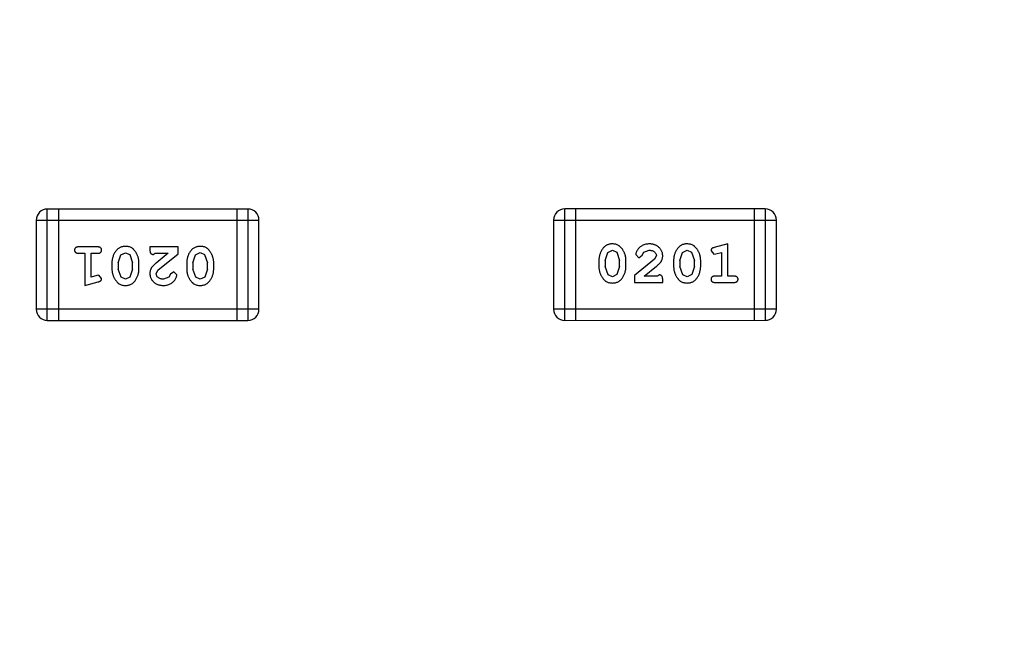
# Model space of a CAD drawing. Header units: millimetres. Extents: x -49 to 165, y -182 to -55.
# Tile 46 of 93: x 126.95 to 129.64, y -141.08 to -139.35. Entities that reach past the tile are written whole.
import ezdxf

# ---------------------------------------------------------------- set-up
doc = ezdxf.new("R2010")
doc.units = ezdxf.units.MM
doc.header["$LTSCALE"] = 1.21
doc.header["$MEASUREMENT"] = 0
doc.header["$PDMODE"] = 3
doc.header["$PDSIZE"] = 0.3125
doc.layers.get('0').update_dxf_attribs({"linetype": 'CONTINUOUS'})
doc.layers.get('DEFPOINTS').update_dxf_attribs({"linetype": 'CONTINUOUS'})
doc.layers.add('Dim', color=3, linetype='CONTINUOUS', lineweight=25)
doc.styles.get("Standard").update_dxf_attribs({"font": 'txt', "width": 0.8})
doc.dimstyles.get("Standard").update_dxf_attribs({"dimtxt": 0.15625, "dimasz": 0.1875, "dimexe": 0.125, "dimexo": 0.0625, "dimgap": 0.09, "dimtad": 0, "dimtih": 1, "dimtoh": 1, "dimzin": 4, "dimdsep": 46, "dimtxsty": 'Standard', "dimblk": '_FILLED', "dimblk1": '_FILLED', "dimblk2": '_FILLED', "dimcen": 0.09, "dimazin": 1, "dimtp": 0.01, "dimtm": 0.01, "dimtfac": 1, "dimtofl": 0, "dimtmove": 0, "dimatfit": 3, "dimldrblk": '_FILLED', "dimfxl": 1, "dimtolj": 1, "dimtzin": 4, "dimarcsym": 0})

# ---------------------------------------------------------------- blocks, each defined once
blk = doc.blocks.new('_FILLED')
at = {"color": 0, "linetype": 'ByBlock'}
blk.add_solid([(0, 0), (-1, 0.1667), (-1, -0.1667)], dxfattribs=at)
blk = doc.blocks.new('*D78')
at = {"layer": 'DEFPOINTS', "color": 0}
for p in [(146.8002, -131.0672), (123.0081, -153.3778), (123.0081, -165.0068)]:
    blk.add_point(p, dxfattribs=at)
at = {"layer": 'Dim', "color": 0, "lineweight": -2}
for p, q in [((146.8002, -131.1297), (146.8002, -165.1318)), ((123.0081, -153.4403), (123.0081, -165.1318)), ((124.5081, -165.0068), (133.0142, -165.0068)), ((145.3002, -165.0068), (136.7942, -165.0068))]:
    blk.add_line(p, q, dxfattribs=at)
at = {"layer": 'Dim', "color": 0, "lineweight": -2, "xscale": 1.5, "yscale": 1.5, "zscale": 1.5, "rotation": 180}
blk.add_blockref('_FILLED', (123.0081, -165.0068), dxfattribs=at)
at = {"layer": 'Dim', "color": 0, "lineweight": -2, "xscale": 1.5, "yscale": 1.5, "zscale": 1.5}
blk.add_blockref('_FILLED', (146.8002, -165.0068), dxfattribs=at)
at = {"layer": 'Dim', "color": 0, "insert": (134.9042, -165.0068), "char_height": 1.5, "attachment_point": 5, "line_spacing_factor": 1.5}
blk.add_mtext('\\A1;23.8', dxfattribs=at)
blk = doc.blocks.new('*D80')
at = {"layer": 'DEFPOINTS', "color": 0}
for p in [(95.7094, -126.5744), (123.0081, -126.5744), (150.6978, -126.5744), (95.977, -134.8087), (104.0987, -139.2733)]:
    blk.add_point(p, dxfattribs=at)
at = {"layer": 'Dim', "color": 0, "lineweight": -2}
for p, q in [((95.6469, -126.5744), (94.6256, -126.5744)), ((104.0468, -139.3081), (99.4459, -142.398))]:
    blk.add_line(p, q, dxfattribs=at)
for start, end in [(183.04181, 193.91939), (199.96454, 210.84213)]:
    blk.add_arc((123.0081, -126.5744), 28.2575, start, end, dxfattribs=at)
at = {"layer": 'Dim', "color": 0, "lineweight": -2, "xscale": 1.5, "yscale": 1.5, "zscale": 1.5}
for p, rotation in [((94.7506, -126.5744), 91.52090279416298), ((99.5496, -142.3283), 302.3630280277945)]:
    blk.add_blockref('_FILLED', p, dxfattribs=dict(at, rotation=rotation))
at = {"layer": 'Dim', "color": 0, "insert": (95.977, -134.8087), "char_height": 1.5, "attachment_point": 5, "rotation": 286.942}
blk.add_mtext('\\A1;34%%d', dxfattribs=at)

msp = doc.modelspace()

# ---------------------------------------------------------------- linework, layer by layer
at = {"color": 6, "linetype": 'Continuous'}
for p, q in [((127.5694, -139.8682), (127.0207, -139.8682)), ((127.0207, -140.173), (127.0207, -139.8682)), ((127.0512, -139.8682), (127.0512, -140.173)), ((127.5389, -139.8682), (127.5389, -140.173)), ((127.5694, -139.8682), (127.5694, -140.173)), ((128.9851, -139.8678), (128.4365, -139.8679)), ((128.4365, -140.1727), (128.4365, -139.8679)), ((128.467, -140.1727), (128.467, -139.8679)), ((128.9547, -139.8678), (128.9547, -140.1726)), ((128.9851, -139.8678), (128.9852, -140.1726)), ((126.9902, -139.8987), (127.5998, -139.8986)), ((126.9902, -139.8987), (126.9903, -140.1425)), ((127.5999, -140.1425), (127.5998, -139.8986)), ((128.406, -139.8983), (129.0156, -139.8983)), ((128.406, -139.8983), (128.406, -140.1422)), ((129.0156, -140.1421), (129.0156, -139.8983)), ((127.1582, -139.9718), (127.1063, -139.9718)), ((127.3784, -139.9718), (127.3013, -139.9718)), ((127.3013, -139.9718), (127.3013, -139.9797)), ((127.3784, -139.9907), (127.3784, -139.9718)), ((128.5545, -139.9867), (128.5668, -139.9809)), ((128.5668, -139.9809), (128.579, -139.9862)), ((128.6529, -139.9863), (128.6677, -139.9809)), ((128.759, -139.9867), (128.7713, -139.9809)), ((128.7713, -139.9809), (128.7835, -139.9862)), ((128.8367, -139.9826), (128.8446, -139.9919)), ((128.8823, -139.9636), (128.8457, -139.9735)), ((128.8823, -140.0517), (128.8823, -139.9636)), ((127.1063, -139.9891), (127.1236, -139.9891)), ((127.1236, -139.9891), (127.1236, -140.0772)), ((127.1409, -139.9891), (127.1582, -139.9891)), ((127.1409, -140.0541), (127.1409, -139.9891)), ((127.2148, -140.0151), (127.2221, -139.9934)), ((127.2221, -139.9934), (127.2344, -139.9876)), ((127.2344, -139.9876), (127.2465, -139.9928)), ((127.2465, -139.9928), (127.2542, -140.0151)), ((127.31, -139.9923), (127.3155, -139.9891)), ((127.3155, -139.9891), (127.3517, -139.9891)), ((127.3517, -139.9891), (127.3181, -140.0162)), ((127.3234, -140.0357), (127.3784, -139.9907)), ((127.4193, -140.0151), (127.4266, -139.9933)), ((127.4266, -139.9933), (127.4389, -139.9875)), ((127.4389, -139.9875), (127.451, -139.9928)), ((127.451, -139.9928), (127.4587, -140.0151)), ((128.5299, -140.0082), (128.5299, -140.026)), ((128.5472, -140.0085), (128.5545, -139.9867)), ((128.5472, -140.0085), (128.5472, -140.0257)), ((128.579, -139.9862), (128.5865, -140.0085)), ((128.5865, -140.0257), (128.5865, -140.0085)), ((128.6039, -140.026), (128.6039, -140.0082)), ((128.6825, -140.0051), (128.6275, -140.0501)), ((128.6306, -139.9929), (128.6394, -140.0014)), ((128.6394, -140.0014), (128.6479, -139.9948)), ((128.6479, -139.9948), (128.6529, -139.9863)), ((128.6872, -139.9954), (128.6825, -140.0051)), ((128.7344, -140.0082), (128.7344, -140.026)), ((128.7517, -140.0085), (128.759, -139.9867)), ((128.7517, -140.0085), (128.7517, -140.0257)), ((128.7835, -139.9862), (128.7911, -140.0085)), ((128.7911, -140.0257), (128.7911, -140.0085)), ((128.8084, -140.026), (128.8084, -140.0082)), ((128.8446, -139.9919), (128.85, -139.9909)), ((128.85, -139.9909), (128.865, -139.9867)), ((128.865, -139.9867), (128.865, -140.0517)), ((127.1975, -140.0149), (127.1975, -140.0326)), ((127.2148, -140.0151), (127.2148, -140.0323)), ((127.2224, -140.0546), (127.2148, -140.0323)), ((127.2542, -140.0323), (127.2469, -140.0541)), ((127.2542, -140.0323), (127.2542, -140.0151)), ((127.2715, -140.0326), (127.2715, -140.0149)), ((127.3187, -140.0454), (127.3234, -140.0357)), ((127.402, -140.0149), (127.402, -140.0326)), ((127.4193, -140.0151), (127.4193, -140.0323)), ((127.4269, -140.0546), (127.4193, -140.0323)), ((127.4587, -140.0323), (127.4514, -140.0541)), ((127.4587, -140.0323), (127.4587, -140.0151)), ((127.476, -140.0326), (127.476, -140.0148)), ((128.5549, -140.048), (128.5472, -140.0257)), ((128.5865, -140.0257), (128.5793, -140.0475)), ((128.6542, -140.0517), (128.6878, -140.0247)), ((128.7594, -140.048), (128.7517, -140.0257)), ((128.7911, -140.0257), (128.7838, -140.0475)), ((127.1559, -140.0499), (127.1409, -140.0541)), ((127.1613, -140.0489), (127.1559, -140.0499)), ((127.1692, -140.0582), (127.1613, -140.0489)), ((127.2345, -140.0599), (127.2224, -140.0546)), ((127.2469, -140.0541), (127.2345, -140.0599)), ((127.353, -140.0545), (127.3382, -140.0599)), ((127.358, -140.046), (127.353, -140.0545)), ((127.3665, -140.0395), (127.358, -140.046)), ((127.3753, -140.0479), (127.3665, -140.0395)), ((127.4391, -140.0599), (127.4269, -140.0546)), ((127.4514, -140.0541), (127.4391, -140.0599)), ((128.567, -140.0533), (128.5549, -140.048)), ((128.5793, -140.0475), (128.567, -140.0533)), ((128.6275, -140.0501), (128.6275, -140.069)), ((128.6904, -140.0517), (128.6542, -140.0517)), ((128.6959, -140.0486), (128.6904, -140.0517)), ((128.7045, -140.069), (128.7045, -140.0611)), ((128.7715, -140.0533), (128.7594, -140.048)), ((128.7838, -140.0475), (128.7715, -140.0533)), ((128.865, -140.0517), (128.8477, -140.0517)), ((128.8996, -140.0517), (128.8823, -140.0517)), ((127.1236, -140.0772), (127.1602, -140.0674)), ((128.6275, -140.069), (128.7045, -140.069)), ((128.8477, -140.069), (128.8996, -140.069)), ((127.5999, -140.1425), (126.9903, -140.1425)), ((129.0156, -140.1421), (128.406, -140.1422)), ((127.0207, -140.173), (127.5694, -140.173)), ((128.4365, -140.1727), (128.9852, -140.1726))]:
    msp.add_line(p, q, dxfattribs=at)
at = {"color": 7, "linetype": 'Continuous'}
msp.add_arc((123.0081, -126.5744), 24.48, 100.97933, 79.01595, dxfattribs=at)
at = {"color": 6, "linetype": 'Continuous'}
for centre, start, end in [((127.0207, -139.8987), 90.0045, 180.0045), ((127.5694, -139.8986), 0.0045, 90.0045), ((128.4365, -139.8983), 90.0045, 180.0045), ((128.9851, -139.8983), 0.0045, 90.0045), ((127.0207, -140.1425), 180.0045, 270.0045), ((127.5694, -140.1425), 270.0045, 0.0045), ((128.4365, -140.1422), 180.0045, 270.0045), ((128.9852, -140.1421), 270.0045, 0.0045)]:
    msp.add_arc(centre, 0.0305, start, end, dxfattribs=at)
for points, knots in [([(127.1063, -139.9718), (127.1054, -139.9719), (127.1037, -139.9719), (127.1014, -139.9724), (127.0994, -139.9731), (127.0979, -139.9742), (127.0967, -139.9755), (127.0959, -139.977), (127.0954, -139.9787), (127.0953, -139.9799), (127.0953, -139.9805)], [0, 0, 0, 0, 0.169012, 0.317488, 0.445429, 0.560977, 0.67065, 0.776666, 0.88492, 1, 1, 1, 1]), ([(127.0953, -139.9805), (127.0953, -139.9811), (127.0954, -139.9823), (127.0959, -139.984), (127.0967, -139.9855), (127.0979, -139.9868), (127.0994, -139.9879), (127.1014, -139.9886), (127.1037, -139.9891), (127.1054, -139.9891), (127.1063, -139.9891)], [0, 0, 0, 0, 0.11517, 0.223509, 0.328254, 0.438012, 0.553651, 0.682263, 0.830856, 1, 1, 1, 1]), ([(127.1692, -139.9805), (127.1692, -139.9799), (127.1691, -139.9787), (127.1686, -139.977), (127.1678, -139.9755), (127.1666, -139.9742), (127.1651, -139.9731), (127.1631, -139.9724), (127.1608, -139.9719), (127.1591, -139.9719), (127.1582, -139.9718)], [0, 0, 0, 0, 0.115051, 0.223278, 0.329269, 0.437893, 0.554681, 0.682591, 0.83103, 1, 1, 1, 1]), ([(127.1582, -139.9891), (127.1591, -139.9891), (127.1608, -139.9891), (127.1631, -139.9886), (127.165, -139.9879), (127.1666, -139.9868), (127.1678, -139.9854), (127.1686, -139.984), (127.1691, -139.9823), (127.1692, -139.9811), (127.1692, -139.9805)], [0, 0, 0, 0, 0.169102, 0.317658, 0.446239, 0.563118, 0.671828, 0.776546, 0.884858, 1, 1, 1, 1]), ([(127.2344, -139.9703), (127.233, -139.9703), (127.2302, -139.9704), (127.2261, -139.9711), (127.2222, -139.9722), (127.2186, -139.9738), (127.2153, -139.9758), (127.2123, -139.9783), (127.2095, -139.9813), (127.207, -139.9847), (127.2048, -139.9883), (127.2029, -139.9919), (127.2012, -139.9957), (127.1999, -139.9994), (127.1988, -140.0032), (127.1981, -140.0071), (127.1976, -140.011), (127.1975, -140.0136), (127.1975, -140.0149)], [0, 0, 0, 0, 0.067217, 0.131051, 0.19272, 0.252824, 0.312745, 0.373449, 0.436041, 0.501494, 0.567761, 0.632087, 0.695096, 0.757109, 0.817993, 0.878657, 0.939311, 1, 1, 1, 1]), ([(127.2715, -140.0149), (127.2714, -140.0138), (127.2714, -140.0117), (127.2711, -140.0085), (127.2706, -140.0054), (127.2699, -140.0023), (127.269, -139.9992), (127.2679, -139.9962), (127.2667, -139.9933), (127.2652, -139.9904), (127.2636, -139.9876), (127.262, -139.9851), (127.2603, -139.9828), (127.2587, -139.9807), (127.257, -139.9788), (127.2553, -139.9772), (127.2535, -139.9757), (127.2512, -139.9741), (127.248, -139.9725), (127.2438, -139.9712), (127.2392, -139.9704), (127.2361, -139.9703), (127.2344, -139.9703)], [0, 0, 0, 0, 0.049886, 0.09882, 0.148132, 0.19689, 0.246038, 0.295176, 0.345305, 0.395692, 0.445312, 0.491875, 0.535813, 0.577009, 0.616081, 0.652689, 0.687585, 0.720206, 0.785062, 0.85223, 0.923759, 1, 1, 1, 1]), ([(127.3013, -139.9797), (127.3014, -139.9808), (127.3014, -139.9827), (127.3019, -139.9854), (127.3025, -139.9877), (127.3036, -139.9894), (127.3049, -139.9907), (127.3064, -139.9916), (127.3081, -139.9922), (127.3094, -139.9922), (127.31, -139.9923)], [0, 0, 0, 0, 0.1844, 0.34094, 0.473574, 0.586824, 0.690029, 0.789175, 0.890445, 1, 1, 1, 1]), ([(127.4389, -139.9702), (127.4375, -139.9703), (127.4347, -139.9703), (127.4306, -139.9711), (127.4267, -139.9722), (127.4232, -139.9738), (127.4198, -139.9758), (127.4168, -139.9783), (127.414, -139.9813), (127.4115, -139.9847), (127.4093, -139.9882), (127.4074, -139.9919), (127.4057, -139.9956), (127.4044, -139.9994), (127.4033, -140.0032), (127.4026, -140.0071), (127.4021, -140.0109), (127.4021, -140.0135), (127.402, -140.0149)], [0, 0, 0, 0, 0.067217, 0.131051, 0.19272, 0.252824, 0.312745, 0.373449, 0.436041, 0.501494, 0.567761, 0.632087, 0.695096, 0.757109, 0.817993, 0.878657, 0.939311, 1, 1, 1, 1]), ([(127.476, -140.0148), (127.476, -140.0138), (127.4759, -140.0116), (127.4756, -140.0085), (127.4751, -140.0053), (127.4744, -140.0022), (127.4736, -139.9992), (127.4724, -139.9962), (127.4712, -139.9932), (127.4697, -139.9904), (127.4681, -139.9876), (127.4665, -139.9851), (127.4648, -139.9828), (127.4632, -139.9807), (127.4615, -139.9788), (127.4598, -139.9771), (127.4581, -139.9757), (127.4557, -139.9741), (127.4525, -139.9725), (127.4483, -139.9712), (127.4437, -139.9704), (127.4406, -139.9703), (127.4389, -139.9702)], [0, 0, 0, 0, 0.049886, 0.09882, 0.148132, 0.19689, 0.246038, 0.295176, 0.345305, 0.395692, 0.445312, 0.491875, 0.535813, 0.577009, 0.616081, 0.652689, 0.687585, 0.720206, 0.785062, 0.85223, 0.923759, 1, 1, 1, 1]), ([(128.5667, -139.9636), (128.5653, -139.9636), (128.5625, -139.9637), (128.5584, -139.9644), (128.5545, -139.9656), (128.551, -139.9671), (128.5477, -139.9692), (128.5446, -139.9717), (128.5418, -139.9747), (128.5394, -139.9781), (128.5372, -139.9817), (128.5352, -139.9854), (128.5336, -139.9891), (128.5323, -139.9928), (128.5312, -139.9966), (128.5305, -140.0005), (128.53, -140.0043), (128.5299, -140.0069), (128.5299, -140.0082)], [0, 0, 0, 0, 0.06692, 0.130834, 0.19258, 0.252759, 0.312631, 0.373411, 0.436359, 0.501894, 0.568244, 0.632472, 0.69556, 0.757163, 0.818592, 0.878885, 0.939235, 1, 1, 1, 1]), ([(128.6039, -140.0082), (128.6038, -140.0071), (128.6038, -140.005), (128.6035, -140.0018), (128.603, -139.9987), (128.6023, -139.9956), (128.6014, -139.9925), (128.6003, -139.9895), (128.599, -139.9865), (128.5975, -139.9837), (128.5959, -139.9809), (128.5942, -139.9784), (128.5926, -139.9761), (128.5909, -139.974), (128.5892, -139.9721), (128.5875, -139.9705), (128.5858, -139.969), (128.5834, -139.9675), (128.5802, -139.9659), (128.576, -139.9646), (128.5715, -139.9638), (128.5683, -139.9637), (128.5667, -139.9636)], [0, 0, 0, 0, 0.049855, 0.099516, 0.148482, 0.19758, 0.246804, 0.296268, 0.346517, 0.397047, 0.446826, 0.49336, 0.537801, 0.579207, 0.617974, 0.654833, 0.689171, 0.722088, 0.786392, 0.853518, 0.924186, 1, 1, 1, 1]), ([(128.6679, -139.9636), (128.6662, -139.9637), (128.6628, -139.9638), (128.6579, -139.9646), (128.6531, -139.9661), (128.6486, -139.9681), (128.6445, -139.9705), (128.6408, -139.9734), (128.6377, -139.9766), (128.6352, -139.9802), (128.6332, -139.9837), (128.6317, -139.9871), (128.6308, -139.9901), (128.6307, -139.992), (128.6306, -139.9929)], [0, 0, 0, 0, 0.098286, 0.193983, 0.289056, 0.384352, 0.477435, 0.566197, 0.652355, 0.737986, 0.818188, 0.887401, 0.94802, 1, 1, 1, 1]), ([(128.6677, -139.9809), (128.6691, -139.981), (128.6718, -139.981), (128.6756, -139.9819), (128.679, -139.9833), (128.6819, -139.9852), (128.6842, -139.9874), (128.686, -139.9899), (128.687, -139.9926), (128.6872, -139.9945), (128.6872, -139.9954)], [0, 0, 0, 0, 0.156344, 0.299348, 0.4327, 0.561, 0.682299, 0.791883, 0.89611, 1, 1, 1, 1]), ([(128.7045, -139.9964), (128.7045, -139.9953), (128.7044, -139.9931), (128.704, -139.9898), (128.7031, -139.9867), (128.702, -139.9837), (128.7005, -139.9809), (128.6988, -139.9782), (128.6967, -139.9756), (128.6943, -139.9731), (128.6916, -139.9709), (128.6888, -139.9689), (128.6857, -139.9673), (128.6825, -139.9659), (128.6791, -139.9649), (128.6755, -139.9641), (128.6717, -139.9637), (128.6692, -139.9636), (128.6679, -139.9636)], [0, 0, 0, 0, 0.060981, 0.120256, 0.178148, 0.236115, 0.293993, 0.352864, 0.413358, 0.476056, 0.539296, 0.602396, 0.665116, 0.728325, 0.792919, 0.859317, 0.928302, 1, 1, 1, 1]), ([(128.7712, -139.9636), (128.7698, -139.9636), (128.767, -139.9637), (128.7629, -139.9644), (128.7591, -139.9655), (128.7555, -139.9671), (128.7522, -139.9692), (128.7491, -139.9717), (128.7463, -139.9747), (128.7439, -139.9781), (128.7417, -139.9816), (128.7398, -139.9853), (128.7381, -139.989), (128.7368, -139.9928), (128.7357, -139.9966), (128.735, -140.0004), (128.7345, -140.0043), (128.7345, -140.0069), (128.7344, -140.0082)], [0, 0, 0, 0, 0.06692, 0.130834, 0.19258, 0.252759, 0.312631, 0.373411, 0.436359, 0.501894, 0.568244, 0.632472, 0.69556, 0.757163, 0.818592, 0.878885, 0.939235, 1, 1, 1, 1]), ([(128.8084, -140.0082), (128.8083, -140.0071), (128.8083, -140.005), (128.808, -140.0018), (128.8075, -139.9987), (128.8068, -139.9956), (128.8059, -139.9925), (128.8048, -139.9895), (128.8035, -139.9865), (128.802, -139.9837), (128.8004, -139.9809), (128.7987, -139.9784), (128.7971, -139.976), (128.7954, -139.9739), (128.7937, -139.9721), (128.792, -139.9704), (128.7903, -139.969), (128.7879, -139.9674), (128.7847, -139.9658), (128.7806, -139.9645), (128.776, -139.9637), (128.7729, -139.9636), (128.7712, -139.9636)], [0, 0, 0, 0, 0.049855, 0.099516, 0.148482, 0.19758, 0.246804, 0.296268, 0.346517, 0.397047, 0.446826, 0.49336, 0.537801, 0.579207, 0.617974, 0.654833, 0.689171, 0.722088, 0.786392, 0.853518, 0.924186, 1, 1, 1, 1]), ([(128.8457, -139.9735), (128.8449, -139.9737), (128.8433, -139.9742), (128.8412, -139.975), (128.8396, -139.976), (128.8384, -139.977), (128.8376, -139.9782), (128.8371, -139.9795), (128.8367, -139.981), (128.8367, -139.9821), (128.8367, -139.9826)], [0, 0, 0, 0, 0.187321, 0.344927, 0.475328, 0.579604, 0.674244, 0.773631, 0.882025, 1, 1, 1, 1]), ([(128.6878, -140.0247), (128.6887, -140.0239), (128.6903, -140.0224), (128.6927, -140.0202), (128.6948, -140.0181), (128.6967, -140.0161), (128.6983, -140.0142), (128.6997, -140.0124), (128.7008, -140.0108), (128.7019, -140.0088), (128.703, -140.0062), (128.7039, -140.003), (128.7044, -139.9997), (128.7045, -139.9975), (128.7045, -139.9964)], [0, 0, 0, 0, 0.103002, 0.197728, 0.285279, 0.365235, 0.437224, 0.502446, 0.560545, 0.611446, 0.707576, 0.80349, 0.900532, 1, 1, 1, 1]), ([(127.1975, -140.0326), (127.1975, -140.0337), (127.1976, -140.0358), (127.1979, -140.039), (127.1984, -140.0422), (127.1991, -140.0453), (127.2, -140.0483), (127.2011, -140.0513), (127.2024, -140.0543), (127.2039, -140.0572), (127.2055, -140.0599), (127.2071, -140.0625), (127.2088, -140.0648), (127.2105, -140.0669), (127.2122, -140.0687), (127.2139, -140.0704), (127.2156, -140.0718), (127.218, -140.0734), (127.2212, -140.075), (127.2253, -140.0763), (127.2299, -140.0771), (127.233, -140.0772), (127.2347, -140.0772)], [0, 0, 0, 0, 0.049855, 0.099516, 0.148482, 0.19758, 0.246804, 0.296268, 0.346517, 0.397047, 0.446826, 0.49336, 0.537801, 0.579207, 0.617974, 0.654833, 0.689171, 0.722088, 0.786392, 0.853518, 0.924186, 1, 1, 1, 1]), ([(127.2347, -140.0772), (127.2361, -140.0772), (127.2389, -140.0771), (127.243, -140.0764), (127.2468, -140.0753), (127.2504, -140.0737), (127.2537, -140.0716), (127.2568, -140.0691), (127.2595, -140.0662), (127.262, -140.0628), (127.2642, -140.0592), (127.2661, -140.0555), (127.2678, -140.0518), (127.2691, -140.048), (127.2702, -140.0442), (127.2709, -140.0404), (127.2714, -140.0365), (127.2714, -140.0339), (127.2715, -140.0326)], [0, 0, 0, 0, 0.06692, 0.130834, 0.19258, 0.252759, 0.312631, 0.373411, 0.436359, 0.501894, 0.568244, 0.632472, 0.69556, 0.757163, 0.818592, 0.878885, 0.939235, 1, 1, 1, 1]), ([(127.3181, -140.0162), (127.3172, -140.0169), (127.3155, -140.0184), (127.3132, -140.0206), (127.3111, -140.0228), (127.3092, -140.0247), (127.3076, -140.0266), (127.3062, -140.0284), (127.3051, -140.03), (127.304, -140.0321), (127.3029, -140.0346), (127.302, -140.0378), (127.3014, -140.0411), (127.3014, -140.0433), (127.3014, -140.0445)], [0, 0, 0, 0, 0.103002, 0.197728, 0.285279, 0.365235, 0.437224, 0.502446, 0.560545, 0.611446, 0.707576, 0.80349, 0.900532, 1, 1, 1, 1]), ([(127.402, -140.0326), (127.4021, -140.0337), (127.4021, -140.0358), (127.4024, -140.039), (127.4029, -140.0421), (127.4036, -140.0452), (127.4045, -140.0483), (127.4056, -140.0513), (127.4069, -140.0543), (127.4084, -140.0572), (127.41, -140.0599), (127.4116, -140.0624), (127.4133, -140.0648), (127.415, -140.0669), (127.4167, -140.0687), (127.4184, -140.0704), (127.4201, -140.0718), (127.4225, -140.0734), (127.4257, -140.075), (127.4298, -140.0763), (127.4344, -140.0771), (127.4375, -140.0772), (127.4392, -140.0772)], [0, 0, 0, 0, 0.049855, 0.099516, 0.148482, 0.19758, 0.246804, 0.296268, 0.346517, 0.397047, 0.446826, 0.49336, 0.537801, 0.579207, 0.617974, 0.654833, 0.689171, 0.722088, 0.786392, 0.853518, 0.924186, 1, 1, 1, 1]), ([(127.4392, -140.0772), (127.4406, -140.0772), (127.4434, -140.0771), (127.4475, -140.0764), (127.4513, -140.0753), (127.4549, -140.0737), (127.4582, -140.0716), (127.4613, -140.0691), (127.4641, -140.0661), (127.4665, -140.0627), (127.4687, -140.0592), (127.4706, -140.0555), (127.4723, -140.0518), (127.4736, -140.048), (127.4747, -140.0442), (127.4754, -140.0404), (127.4759, -140.0365), (127.4759, -140.0339), (127.476, -140.0326)], [0, 0, 0, 0, 0.06692, 0.130834, 0.19258, 0.252759, 0.312631, 0.373411, 0.436359, 0.501894, 0.568244, 0.632472, 0.69556, 0.757163, 0.818592, 0.878885, 0.939235, 1, 1, 1, 1]), ([(128.5299, -140.026), (128.5299, -140.027), (128.53, -140.0292), (128.5303, -140.0324), (128.5308, -140.0355), (128.5315, -140.0386), (128.5323, -140.0416), (128.5335, -140.0446), (128.5347, -140.0476), (128.5362, -140.0505), (128.5378, -140.0532), (128.5394, -140.0557), (128.5411, -140.058), (128.5427, -140.0602), (128.5444, -140.062), (128.5461, -140.0637), (128.5478, -140.0651), (128.5502, -140.0667), (128.5534, -140.0683), (128.5576, -140.0696), (128.5621, -140.0704), (128.5653, -140.0705), (128.567, -140.0706)], [0, 0, 0, 0, 0.049886, 0.09882, 0.148132, 0.19689, 0.246038, 0.295176, 0.345305, 0.395692, 0.445312, 0.491875, 0.535813, 0.577009, 0.616081, 0.652689, 0.687585, 0.720206, 0.785062, 0.85223, 0.923759, 1, 1, 1, 1]), ([(128.567, -140.0706), (128.5684, -140.0705), (128.5712, -140.0705), (128.5753, -140.0698), (128.5792, -140.0686), (128.5827, -140.067), (128.5861, -140.065), (128.5891, -140.0625), (128.5919, -140.0596), (128.5944, -140.0562), (128.5965, -140.0526), (128.5985, -140.0489), (128.6002, -140.0452), (128.6015, -140.0414), (128.6025, -140.0376), (128.6033, -140.0338), (128.6038, -140.0299), (128.6038, -140.0273), (128.6039, -140.026)], [0, 0, 0, 0, 0.067217, 0.131051, 0.19272, 0.252824, 0.312745, 0.373449, 0.436041, 0.501494, 0.567761, 0.632087, 0.695096, 0.757109, 0.817993, 0.878657, 0.939311, 1, 1, 1, 1]), ([(128.7344, -140.026), (128.7344, -140.027), (128.7345, -140.0292), (128.7348, -140.0323), (128.7353, -140.0355), (128.736, -140.0386), (128.7368, -140.0416), (128.738, -140.0446), (128.7392, -140.0476), (128.7407, -140.0504), (128.7423, -140.0532), (128.7439, -140.0557), (128.7456, -140.058), (128.7472, -140.0601), (128.7489, -140.062), (128.7506, -140.0637), (128.7523, -140.0651), (128.7547, -140.0667), (128.7579, -140.0683), (128.7621, -140.0696), (128.7666, -140.0704), (128.7698, -140.0705), (128.7715, -140.0706)], [0, 0, 0, 0, 0.049886, 0.09882, 0.148132, 0.19689, 0.246038, 0.295176, 0.345305, 0.395692, 0.445312, 0.491875, 0.535813, 0.577009, 0.616081, 0.652689, 0.687585, 0.720206, 0.785062, 0.85223, 0.923759, 1, 1, 1, 1]), ([(128.7715, -140.0706), (128.7729, -140.0705), (128.7757, -140.0705), (128.7798, -140.0697), (128.7837, -140.0686), (128.7872, -140.067), (128.7906, -140.065), (128.7936, -140.0625), (128.7964, -140.0595), (128.7989, -140.0562), (128.8011, -140.0526), (128.803, -140.0489), (128.8047, -140.0452), (128.806, -140.0414), (128.8071, -140.0376), (128.8078, -140.0338), (128.8083, -140.0299), (128.8083, -140.0273), (128.8084, -140.026)], [0, 0, 0, 0, 0.067217, 0.131051, 0.19272, 0.252824, 0.312745, 0.373449, 0.436041, 0.501494, 0.567761, 0.632087, 0.695096, 0.757109, 0.817993, 0.878657, 0.939311, 1, 1, 1, 1]), ([(127.1602, -140.0674), (127.161, -140.0671), (127.1626, -140.0666), (127.1647, -140.0658), (127.1663, -140.0649), (127.1675, -140.0638), (127.1683, -140.0627), (127.1688, -140.0613), (127.1692, -140.0598), (127.1692, -140.0587), (127.1692, -140.0582)], [0, 0, 0, 0, 0.187321, 0.344927, 0.475328, 0.579604, 0.674244, 0.773631, 0.882025, 1, 1, 1, 1]), ([(127.3014, -140.0445), (127.3014, -140.0456), (127.3015, -140.0478), (127.3019, -140.051), (127.3028, -140.0541), (127.3039, -140.0571), (127.3053, -140.0599), (127.3071, -140.0627), (127.3092, -140.0652), (127.3116, -140.0677), (127.3143, -140.0699), (127.3171, -140.0719), (127.3202, -140.0735), (127.3234, -140.0749), (127.3268, -140.0759), (127.3304, -140.0767), (127.3341, -140.0771), (127.3367, -140.0772), (127.338, -140.0772)], [0, 0, 0, 0, 0.060981, 0.120256, 0.178148, 0.236115, 0.293993, 0.352864, 0.413358, 0.476056, 0.539296, 0.602396, 0.665116, 0.728325, 0.792919, 0.859317, 0.928302, 1, 1, 1, 1]), ([(127.3382, -140.0599), (127.3367, -140.0599), (127.3341, -140.0598), (127.3302, -140.0589), (127.3269, -140.0576), (127.324, -140.0556), (127.3217, -140.0534), (127.3199, -140.0509), (127.3189, -140.0482), (127.3187, -140.0463), (127.3187, -140.0454)], [0, 0, 0, 0, 0.156344, 0.299348, 0.4327, 0.561, 0.682299, 0.791883, 0.89611, 1, 1, 1, 1]), ([(127.338, -140.0772), (127.3397, -140.0772), (127.3431, -140.077), (127.348, -140.0762), (127.3528, -140.0748), (127.3573, -140.0728), (127.3614, -140.0703), (127.3651, -140.0675), (127.3682, -140.0642), (127.3707, -140.0606), (127.3727, -140.0571), (127.3741, -140.0538), (127.3751, -140.0507), (127.3752, -140.0488), (127.3753, -140.0479)], [0, 0, 0, 0, 0.098286, 0.193983, 0.289056, 0.384352, 0.477435, 0.566197, 0.652355, 0.737986, 0.818188, 0.887401, 0.94802, 1, 1, 1, 1]), ([(128.7045, -140.0611), (128.7045, -140.0601), (128.7045, -140.0581), (128.704, -140.0554), (128.7034, -140.0531), (128.7023, -140.0514), (128.701, -140.0501), (128.6995, -140.0492), (128.6977, -140.0486), (128.6965, -140.0486), (128.6959, -140.0486)], [0, 0, 0, 0, 0.1844, 0.34094, 0.473574, 0.586824, 0.690029, 0.789175, 0.890445, 1, 1, 1, 1]), ([(128.8477, -140.0517), (128.8468, -140.0517), (128.8451, -140.0518), (128.8428, -140.0522), (128.8408, -140.053), (128.8393, -140.054), (128.8381, -140.0554), (128.8373, -140.0569), (128.8368, -140.0585), (128.8367, -140.0597), (128.8367, -140.0603)], [0, 0, 0, 0, 0.169102, 0.317658, 0.446239, 0.563118, 0.671828, 0.776546, 0.884858, 1, 1, 1, 1]), ([(128.8367, -140.0603), (128.8367, -140.0609), (128.8368, -140.0621), (128.8373, -140.0638), (128.8381, -140.0653), (128.8393, -140.0667), (128.8408, -140.0677), (128.8428, -140.0685), (128.8451, -140.0689), (128.8468, -140.069), (128.8477, -140.069)], [0, 0, 0, 0, 0.115051, 0.223278, 0.329269, 0.437893, 0.554681, 0.682591, 0.83103, 1, 1, 1, 1]), ([(128.9106, -140.0603), (128.9106, -140.0597), (128.9105, -140.0585), (128.91, -140.0569), (128.9092, -140.0554), (128.908, -140.054), (128.9065, -140.053), (128.9045, -140.0522), (128.9022, -140.0517), (128.9005, -140.0517), (128.8996, -140.0517)], [0, 0, 0, 0, 0.11517, 0.223509, 0.328254, 0.438012, 0.553651, 0.682263, 0.830856, 1, 1, 1, 1]), ([(128.8996, -140.069), (128.9005, -140.069), (128.9022, -140.0689), (128.9045, -140.0685), (128.9065, -140.0677), (128.908, -140.0666), (128.9092, -140.0653), (128.91, -140.0638), (128.9105, -140.0621), (128.9106, -140.0609), (128.9106, -140.0603)], [0, 0, 0, 0, 0.169012, 0.317488, 0.445429, 0.560977, 0.67065, 0.776666, 0.88492, 1, 1, 1, 1])]:
    msp.add_open_spline(points, degree=3, knots=knots, dxfattribs=at)

# ---------------------------------------------------------------- dimensions: what is measured, and where the dimension line sits
at = {"layer": 'Dim'}
dim = msp.add_angular_dim_2l(base=(95.977, -134.8087), line1=((123.0081, -126.5744), (104.0987, -139.2733)), line2=((95.7094, -126.5744), (150.6978, -126.5744)), dimstyle='Standard', override={"dimtxt": 1.5, "dimasz": 1.5, "dimtih": 0, "dimtoh": 0, "dimzin": 0, "dimcen": 0.198, "dimadec": 0, "dimazin": 0, "dimtp": 0, "dimtm": 0, "dimtdec": 4, "dimtzin": 0, "dimarcsym": 1}, dxfattribs=at)
dim.commit()
dim.dimension.update_dxf_attribs({"geometry": '*D80', "text_midpoint": (95.977, -134.8087)})
dim = msp.add_linear_dim(base=(123.0081, -165.0068), p1=(146.8002, -131.0672), p2=(123.0081, -153.3778), dimstyle='Standard', override={"dimtxt": 1.5, "dimasz": 1.5, "dimtih": 0, "dimtoh": 0, "dimdec": 1, "dimzin": 0, "dimcen": 0.198, "dimadec": 0, "dimazin": 0, "dimtp": 0, "dimtm": 0, "dimtdec": 4, "dimtzin": 0, "dimarcsym": 1}, dxfattribs=at)
dim.commit()
dim.dimension.update_dxf_attribs({"geometry": '*D78', "text_midpoint": (134.9042, -165.0068)})

doc.saveas('drawing.dxf')
